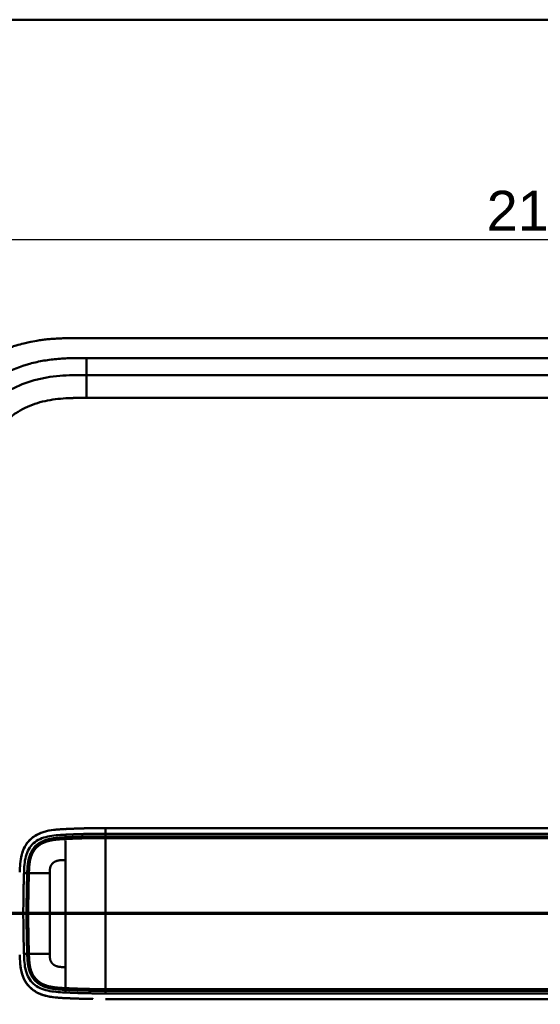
# Model space of a CAD drawing. Header units: millimetres. Extents: x 20 to 833, y 20 to 574.
# Tile 9 of 12: x 116 to 207, y 401 to 574. Entities that reach past the tile are written whole.
import ezdxf

# ---------------------------------------------------------------- set-up
doc = ezdxf.new("R2010")
doc.units = ezdxf.units.MM
doc.header["$LTSCALE"] = 2
for name, color, linetype, lineweight in [('Bemaßungen(DIN)', 7, 'Continuous', 25), ('Schnittansichtslinien(DIN)', 7, 'Continuous', 70), ('Sichtbare Kanten(DIN)', 7, 'Continuous', 50), ('Sichtbare tangentiale Kanten(DIN)', 7, 'Continuous', 50), ('Skizziergeometrie(DIN)', 7, 'Continuous', 50)]:
    doc.layers.add(name, color=color, linetype=linetype, lineweight=lineweight)
doc.styles.add('STANDARD-DIN~0', font='arial.ttf')
doc.dimstyles.new('CAD-LAN', dxfattribs={"dimscale": 2, "dimtxt": 3.5, "dimasz": 2.5, "dimexe": 3.175, "dimexo": 0, "dimgap": 0.8, "dimtad": 1, "dimrnd": 1e-08, "dimtxsty": 'STANDARD-DIN~0', "dimcen": 0.09, "dimdle": 10, "dimclrd": 250, "dimclre": 250, "dimclrt": 250, "dimadec": 0, "dimazin": 2, "dimtfac": 1, "dimtmove": 0, "dimatfit": 3, "dimfxl": 1, "dimtolj": 1, "dimtzin": 0, "dimlwd": 25, "dimlwe": 25, "dimarcsym": 0})

# ---------------------------------------------------------------- blocks, each defined once
blk = doc.blocks.new('Ränder Standardrahmen')
at = {"layer": 'Skizziergeometrie(DIN)', "flags": 128}
blk.add_lwpolyline([(10, 10), (10, 287), (410, 287), (410, 10), (10, 10)], dxfattribs=at)
blk = doc.blocks.new('*D22')
at = {"layer": 'Bemaßungen(DIN)', "color": 250, "linetype": 'Continuous', "lineweight": 25, "true_color": 0x3f3f3f, "transparency": 16777216}
for p, q in [((98.73, 491.34), (98.73, 541.69)), ((312.73, 491.34), (312.73, 541.69)), ((307.73, 535.34), (103.73, 535.34))]:
    blk.add_line(p, q, dxfattribs=at)
at = {"layer": 'Bemaßungen(DIN)', "color": 250, "linetype": 'Continuous', "true_color": 0x3f3f3f, "transparency": 16777216}
for points in [[(103.73, 536.17), (103.73, 534.51), (98.73, 535.34)], [(307.73, 536.17), (307.73, 534.51), (312.73, 535.34)]]:
    blk.add_solid(points, dxfattribs=at)
at = {"layer": 'Defpoints', "color": 0, "linetype": 'Continuous', "transparency": 16777216}
for p in [(98.73, 535.34), (98.73, 491.34), (312.73, 491.34)]:
    blk.add_point(p, dxfattribs=at)
at = {"layer": 'Bemaßungen(DIN)', "color": 250, "linetype": 'Continuous', "lineweight": 25, "true_color": 0x3f3f3f, "transparency": 16777216, "insert": (197.95, 543.97), "char_height": 7, "attachment_point": 1, "style": 'STANDARD-DIN~0'}
blk.add_mtext('\\A1;214', dxfattribs=at)
blk = doc.blocks.new('2DTransSchnitt0')
at = {"layer": 'Schnittansichtslinien(DIN)', "linetype": 'Continuous'}
blk.add_line((167.738, 208.56), (34.74, 208.56), dxfattribs=at)

msp = doc.modelspace()

# ---------------------------------------------------------------- linework, layer by layer
at = {"layer": 'Sichtbare Kanten(DIN)'}
for p, q in [((285.691, 518.123), (126.768, 518.123)), ((272.691, 511.623), (127.768, 511.623)), ((257.944, 432.119), (131.093, 432.119)), ((117.256, 420.123), (117.256, 420.123)), ((121.306, 420.123), (121.307, 420.123)), ((117.256, 414.123), (117.256, 414.123)), ((121.307, 414.123), (121.306, 414.123)), ((131.093, 402.119), (257.944, 402.119))]:
    msp.add_line(p, q, dxfattribs=at)
for centre, radius, start, end in [((131.23, 417.123), 13.8, 106.81616, 106.8165), ((131.23, 417.123), 13.8, 79.06815, 79.07275), ((131.23, 417.123), 14, 75.42748, 75.43284), ((131.229, 417.123), 11.7, 148.01351, 148.01403), ((131.23, 417.123), 11.6, 148.81305, 148.81381), ((131.23, 417.123), 11.5, 149.64582, 149.64689), ((131.23, 417.123), 11.5, 210.35256, 210.35418), ((131.23, 417.123), 11.6, 211.18578, 211.18695), ((131.23, 417.123), 11.7, 211.98569, 211.98649), ((131.23, 417.123), 13.8, 253.28693, 253.28729), ((131.23, 417.123), 13.8, 280.78374, 280.78832), ((131.23, 417.123), 14, 284.46083, 284.46616)]:
    msp.add_arc(centre, radius, start, end, dxfattribs=at)
for points, degree, knots in [([(126.768, 518.123), (126.171, 518.123), (125.12, 518.122), (123.909, 518.097), (122.996, 518.062), (122.386, 518.029), (121.623, 517.975), (121.013, 517.92), (120.249, 517.837), (119.639, 517.757), (118.724, 517.616), (117.813, 517.446), (116.606, 517.168), (115.71, 516.92), (114.822, 516.639), (114.235, 516.436), (113.364, 516.105), (112.505, 515.742), (111.244, 515.137), (110.154, 514.534), (108.84, 513.7), (107.828, 512.973), (106.621, 511.989), (105.703, 511.144), (104.623, 510.021), (103.815, 509.07), (102.88, 507.821), (102.196, 506.775), (101.502, 505.553), (101.084, 504.714), (100.702, 503.859), (100.465, 503.281), (100.192, 502.551), (99.992, 501.959), (99.765, 501.214), (99.603, 500.613), (99.385, 499.706), (99.202, 498.792), (99.014, 497.567), (98.913, 496.647), (98.837, 495.729), (98.799, 495.117), (98.765, 494.354), (98.748, 493.746), (98.735, 492.989), (98.73, 492.236), (98.73, 491.637), (98.73, 491.338)], 3, [0.00000945, 0.00000945, 0.00000945, 0.00000945, 0.04167564, 0.07292528, 0.08334182, 0.10417491, 0.11459146, 0.13542455, 0.1458411, 0.16667419, 0.17709074, 0.20834038, 0.22917347, 0.26042311, 0.27083965, 0.29167275, 0.30208929, 0.33333893, 0.35417202, 0.39583821, 0.4166713, 0.45833749, 0.47917058, 0.52083676, 0.54166985, 0.58333604, 0.60416913, 0.64583532, 0.66666841, 0.69791805, 0.70833459, 0.72916769, 0.73958423, 0.76041733, 0.77083387, 0.79166696, 0.80208351, 0.83333315, 0.85416624, 0.88541588, 0.89583243, 0.91666552, 0.92708206, 0.94791516, 0.9583317, 0.9791648, 0.99999789, 0.99999789, 0.99999789, 0.99999789]), ([(127.768, 511.623), (126.962, 511.623), (125.366, 511.621), (123.029, 511.514), (120.764, 511.238), (117.846, 510.6), (114.412, 509.238), (110.828, 506.695), (107.998, 503.353), (106.439, 500.074), (105.691, 497.246), (105.362, 495.028), (105.231, 492.722), (105.23, 491.138), (105.23, 490.338)], 3, [18.3883596, 18.3883596, 18.3883596, 18.3883596, 18.6318617, 18.875363, 19.1188643, 19.3623656, 19.8493681, 20.3363707, 20.8233732, 21.3103757, 21.553877, 21.7973783, 22.0408796, 22.2843823, 22.2843823, 22.2843823, 22.2843823]), ([(122.305, 431.843), (122.305, 431.843), (122.305, 431.843), (122.307, 431.843), (122.308, 431.843), (122.312, 431.843), (122.314, 431.844), (122.33, 431.845), (122.344, 431.847), (122.648, 431.876), (122.941, 431.898), (124.802, 432.009), (126.375, 432.062), (128.996, 432.116), (130.045, 432.12), (131.093, 432.119)], 3, [0, 0, 0, 0, 0.00009264, 0.00009264, 0.00046302, 0.00046302, 0.00120364, 0.00120364, 0.00534923, 0.00534923, 0.09385067, 0.09385067, 0.56580638, 0.56580638, 0.8802723, 0.8802723, 0.8802723, 0.8802723]), ([(127.389, 432.081), (127.261, 432.078), (126.954, 432.07), (126.466, 432.055), (125.792, 432.031), (125.091, 432.005), (124.539, 431.979), (124.173, 431.963), (123.983, 431.954), (123.964, 431.953)], 5, [0.37850292, 0.37850292, 0.37850292, 0.37850292, 0.37850292, 0.37850292, 0.44282401, 0.53138881, 0.61995362, 0.70851842, 0.71828181, 0.71828181, 0.71828181, 0.71828181, 0.71828181, 0.71828181]), ([(123.146, 431.91), (122.064, 431.842), (120.977, 431.719), (119.302, 431.128), (118.693, 430.804), (117.639, 429.928), (117.223, 429.41), (116.533, 428.114), (116.335, 427.379), (116.131, 426.149), (116.086, 425.607), (116.058, 425.062)], 3, [-1.1255121, -1.1255121, -1.1255121, -1.1255121, -0.8348812, -0.8348812, -0.6468758, -0.6468758, -0.4644401, -0.4644401, -0.2506566, -0.2506566, -0.0864851, -0.0864851, -0.0864851, -0.0864851]), ([(116.543, 427.978), (116.543, 427.978), (116.543, 427.979), (116.543, 427.979), (116.543, 427.979), (116.543, 427.979), (116.543, 427.979), (116.544, 427.98), (116.544, 427.981), (116.545, 427.984), (116.546, 427.986), (116.548, 427.994), (116.551, 428), (116.559, 428.024), (116.566, 428.043), (116.593, 428.116), (116.614, 428.171), (116.656, 428.279), (116.678, 428.332), (116.712, 428.411), (116.724, 428.438), (116.742, 428.477), (116.748, 428.49), (116.757, 428.51), (116.76, 428.516), (116.764, 428.526), (116.766, 428.53), (116.768, 428.535), (116.769, 428.536), (116.77, 428.539), (116.77, 428.54), (116.771, 428.541), (116.771, 428.541), (116.771, 428.542), (116.771, 428.542), (116.771, 428.542), (116.772, 428.542), (116.772, 428.543), (116.772, 428.543), (116.772, 428.543), (116.772, 428.543), (116.772, 428.543)], 3, [0, 0, 0, 0, 0.000029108, 0.000029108, 0.000069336, 0.000069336, 0.000142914, 0.000142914, 0.000363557, 0.000363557, 0.001025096, 0.001025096, 0.003009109, 0.003009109, 0.008960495, 0.008960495, 0.026815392, 0.026815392, 0.044302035, 0.044302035, 0.053052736, 0.053052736, 0.057429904, 0.057429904, 0.059619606, 0.059619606, 0.060715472, 0.060715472, 0.061264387, 0.061264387, 0.061539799, 0.061539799, 0.061678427, 0.061678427, 0.061748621, 0.061748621, 0.061784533, 0.061784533, 0.061803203, 0.061803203, 0.061823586, 0.061823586, 0.061823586, 0.061823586]), ([(123.134, 402.33), (121.939, 402.405), (120.728, 402.55), (118.99, 403.27), (118.417, 403.622), (117.434, 404.547), (117.055, 405.085), (116.476, 406.328), (116.301, 407.004), (116.172, 407.858), (116.152, 408.016), (116.135, 408.174)], 3, [0.0824985, 0.0824985, 0.0824985, 0.0824985, 0.4375462, 0.4375462, 0.6395491, 0.6395491, 0.838061, 0.838061, 1.045951, 1.045951, 1.0928074, 1.0928074, 1.0928074, 1.0928074]), ([(116.768, 405.704), (116.768, 405.704), (116.768, 405.704), (116.768, 405.704), (116.768, 405.704), (116.768, 405.705), (116.768, 405.705), (116.767, 405.707), (116.766, 405.708), (116.764, 405.712), (116.763, 405.715), (116.757, 405.728), (116.752, 405.738), (116.735, 405.777), (116.722, 405.806), (116.671, 405.924), (116.635, 406.012), (116.588, 406.136), (116.576, 406.169), (116.559, 406.216), (116.554, 406.228), (116.548, 406.246), (116.547, 406.251), (116.544, 406.258), (116.543, 406.261), (116.542, 406.264), (116.541, 406.266), (116.541, 406.267), (116.541, 406.268), (116.54, 406.269), (116.54, 406.269), (116.54, 406.27), (116.54, 406.27), (116.54, 406.27), (116.54, 406.27), (116.54, 406.27), (116.54, 406.27), (116.54, 406.27), (116.54, 406.27), (116.54, 406.27)], 3, [0, 0, 0, 0, 0.000053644, 0.000053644, 0.000093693, 0.000093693, 0.000213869, 0.000213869, 0.000574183, 0.000574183, 0.001654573, 0.001654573, 0.00489501, 0.00489501, 0.014615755, 0.014615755, 0.043784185, 0.043784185, 0.054719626, 0.054719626, 0.058820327, 0.058820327, 0.060417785, 0.060417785, 0.061217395, 0.061217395, 0.061618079, 0.061618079, 0.061819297, 0.061819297, 0.061920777, 0.061920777, 0.06197238, 0.06197238, 0.061999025, 0.061999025, 0.062013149, 0.062013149, 0.062029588, 0.062029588, 0.062029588, 0.062029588]), ([(122.263, 402.4), (122.32, 402.394), (122.377, 402.389), (122.434, 402.384), (122.712, 402.358), (122.99, 402.338), (123.269, 402.322)], 3, [1.11173243, 1.11173243, 1.11173243, 1.11173243, 1.12964673, 1.12964673, 1.12964673, 1.21762011, 1.21762011, 1.21762011, 1.21762011]), ([(123.27, 402.322), (123.27, 402.322), (123.269, 402.322), (123.269, 402.322), (123.269, 402.322), (123.269, 402.322), (123.268, 402.322), (123.267, 402.322), (123.265, 402.322), (123.261, 402.322), (123.258, 402.322), (123.244, 402.323), (123.234, 402.324), (123.193, 402.326), (123.162, 402.328), (123.04, 402.336), (122.948, 402.342), (122.718, 402.359), (122.581, 402.37), (122.393, 402.388), (122.341, 402.392), (122.286, 402.398), (122.281, 402.399), (122.272, 402.399), (122.269, 402.4), (122.265, 402.4), (122.265, 402.4), (122.264, 402.4), (122.264, 402.4), (122.264, 402.4), (122.264, 402.4), (122.264, 402.4), (122.264, 402.4), (122.263, 402.4), (122.263, 402.4), (122.263, 402.4)], 3, [0, 0, 0, 0, 0.00003166, 0.00003166, 0.00007175, 0.00007175, 0.00018596, 0.00018596, 0.00052834, 0.00052834, 0.00155512, 0.00155512, 0.00463506, 0.00463506, 0.01387455, 0.01387455, 0.04159373, 0.04159373, 0.08317483, 0.08317483, 0.09876657, 0.09876657, 0.10022825, 0.10022825, 0.1013247, 0.1013247, 0.10142449, 0.10142449, 0.10147482, 0.10147482, 0.10150042, 0.10150042, 0.10151366, 0.10151366, 0.10152856, 0.10152856, 0.10152856, 0.10152856]), ([(123.964, 402.286), (123.964, 402.286), (123.982, 402.285), (124.173, 402.276), (124.539, 402.26), (125.094, 402.234), (125.848, 402.206), (126.654, 402.177), (127.329, 402.159), (127.82, 402.147), (128.136, 402.141), (128.277, 402.138), (128.331, 402.138)], 5, [0, 0, 0, 0, 0, 0, 0.00002286, 0.00969157, 0.09825636, 0.18682115, 0.27538594, 0.36395073, 0.40823312, 0.43566831, 0.43566831, 0.43566831, 0.43566831, 0.43566831, 0.43566831]), ([(128.862, 402.13), (128.862, 402.13), (128.861, 402.13), (128.861, 402.13), (128.861, 402.13), (128.861, 402.13), (128.861, 402.13), (128.86, 402.13), (128.86, 402.13), (128.854, 402.13), (128.849, 402.13), (128.837, 402.13), (128.83, 402.13), (128.805, 402.13), (128.787, 402.131), (128.672, 402.132), (128.574, 402.134), (128.445, 402.136), (128.412, 402.136), (128.369, 402.137), (128.358, 402.137), (128.344, 402.137), (128.34, 402.137), (128.336, 402.138), (128.334, 402.138), (128.333, 402.138), (128.332, 402.138), (128.332, 402.138), (128.332, 402.138), (128.331, 402.138), (128.331, 402.138), (128.331, 402.138)], 3, [0, 0, 0, 0, 0.000010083, 0.000010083, 0.000030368, 0.000030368, 0.000084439, 0.000084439, 0.00022861, 0.00022861, 0.001766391, 0.001766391, 0.003816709, 0.003816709, 0.009284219, 0.009284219, 0.038444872, 0.038444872, 0.048164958, 0.048164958, 0.051405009, 0.051405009, 0.052485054, 0.052485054, 0.052845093, 0.052845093, 0.052965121, 0.052965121, 0.053005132, 0.053005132, 0.053043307, 0.053043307, 0.053043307, 0.053043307])]:
    msp.add_open_spline(points, degree=degree, knots=knots, dxfattribs=at)
for points in [[(116.772, 428.543), (116.687, 428.359), (116.61, 428.17), (116.543, 427.978)], [(116.54, 406.27), (116.607, 406.078), (116.683, 405.889), (116.769, 405.704)]]:
    msp.add_open_spline(points, degree=3, dxfattribs=at)
at = {"layer": 'Sichtbare tangentiale Kanten(DIN)'}
for p, q in [((127.768, 514.623), (272.691, 514.623)), ((127.768, 511.623), (127.768, 514.623)), ((127.768, 507.623), (127.768, 511.623)), ((272.692, 507.623), (127.768, 507.623)), ((124.076, 430.507), (124.041, 430.966)), ((131.093, 431.13), (131.093, 430.672)), ((117.352, 424.199), (116.784, 424.199)), ((117.352, 410.04), (116.784, 410.04)), ((124.076, 403.732), (124.041, 403.273)), ((131.093, 403.567), (131.093, 403.109))]:
    msp.add_line(p, q, dxfattribs=at)
for centre, major_axis, start_param, end_param in [((124.088, 406.695), (0, 24.076), 0.2581277, 0.6390408), ((124.088, 427.488), (0, -24.021), 5.6792479, 6.0669001)]:
    msp.add_ellipse(centre, major_axis=major_axis, ratio=0.00001, start_param=start_param, end_param=end_param, dxfattribs=at)
for points, degree, knots in [([(102.23, 490.338), (102.23, 491.138), (102.231, 492.785), (102.371, 495.319), (102.745, 497.842), (103.612, 501.132), (105.45, 505.001), (108.783, 508.933), (112.974, 511.904), (116.953, 513.479), (120.27, 514.201), (122.792, 514.508), (125.315, 514.622), (126.962, 514.623), (127.768, 514.623)], 3, [18.388359, 18.388359, 18.388359, 18.388359, 18.6318621, 18.8753634, 19.1188646, 19.3623659, 19.8493685, 20.336371, 20.8233735, 21.3103761, 21.5538774, 21.7973786, 22.0408799, 22.2843826, 22.2843826, 22.2843826, 22.2843826]), ([(127.768, 507.623), (127.604, 507.623), (127.441, 507.623), (127.277, 507.623), (126.834, 507.622), (126.392, 507.621), (125.949, 507.614), (125.797, 507.612), (125.644, 507.609), (125.492, 507.606), (125.416, 507.604), (125.34, 507.602), (125.264, 507.6), (125.187, 507.598), (125.111, 507.596), (125.032, 507.593), (124.722, 507.583), (124.427, 507.57), (124.122, 507.552), (124.115, 507.552), (124.107, 507.552), (124.1, 507.551), (123.482, 507.515), (122.894, 507.463), (122.301, 507.387), (122.292, 507.386), (122.283, 507.385), (122.274, 507.384), (121.673, 507.307), (121.081, 507.206), (120.492, 507.074), (120.486, 507.073), (120.481, 507.072), (120.476, 507.071), (119.876, 506.936), (119.28, 506.77), (118.7, 506.572), (118.697, 506.571), (118.694, 506.57), (118.69, 506.569), (118.104, 506.367), (117.523, 506.129), (116.964, 505.856), (116.405, 505.584), (115.86, 505.273), (115.34, 504.929), (114.82, 504.584), (114.322, 504.204), (113.855, 503.792), (113.385, 503.377), (112.94, 502.925), (112.534, 502.449), (112.13, 501.974), (111.757, 501.466), (111.426, 500.938), (111.096, 500.414), (110.803, 499.86), (110.554, 499.295), (110.307, 498.736), (110.097, 498.153), (109.928, 497.565), (109.927, 497.56), (109.925, 497.556), (109.924, 497.552), (109.758, 496.974), (109.629, 496.387), (109.531, 495.793), (109.53, 495.784), (109.528, 495.775), (109.527, 495.766), (109.43, 495.177), (109.364, 494.588), (109.319, 493.972), (109.318, 493.964), (109.318, 493.957), (109.317, 493.949), (109.295, 493.644), (109.279, 493.35), (109.267, 493.049), (109.254, 492.739), (109.246, 492.43), (109.24, 492.122), (109.229, 491.526), (109.23, 490.931), (109.23, 490.338)], 3, [0, 0, 0, 0, 0.0490671, 0.0490671, 0.0490671, 0.1818725, 0.1818725, 0.1818725, 0.2275822, 0.2275822, 0.2275822, 0.2504376, 0.2504376, 0.2504376, 0.2732931, 0.2732931, 0.2732931, 0.3625526, 0.3625526, 0.3625526, 0.3647147, 0.3647147, 0.3647147, 0.5447737, 0.5447737, 0.5447737, 0.5475879, 0.5475879, 0.5475879, 0.7297386, 0.7297386, 0.7297386, 0.7313885, 0.7313885, 0.7313885, 0.9165146, 0.9165146, 0.9165146, 0.9175992, 0.9175992, 0.9175992, 1.1050076, 1.1050076, 1.1050076, 1.2924792, 1.2924792, 1.2924792, 1.4799717, 1.4799717, 1.4799717, 1.6686885, 1.6686885, 1.6686885, 1.8566662, 1.8566662, 1.8566662, 2.0435313, 2.0435313, 2.0435313, 2.2286199, 2.2286199, 2.2286199, 2.2299464, 2.2299464, 2.2299464, 2.4117448, 2.4117448, 2.4117448, 2.4144628, 2.4144628, 2.4144628, 2.594816, 2.594816, 2.594816, 2.5970115, 2.5970115, 2.5970115, 2.6862568, 2.6862568, 2.6862568, 2.7781066, 2.7781066, 2.7781066, 2.9561096, 2.9561096, 2.9561096, 2.9561096]), ([(122.305, 431.843), (121.839, 431.796), (121.373, 431.73), (120.91, 431.628), (120.403, 431.516), (119.9, 431.36), (119.419, 431.141), (118.939, 430.922), (118.481, 430.64), (118.073, 430.285), (117.664, 429.93), (117.307, 429.501), (117.024, 429.023), (116.932, 428.867), (116.848, 428.707), (116.772, 428.543)], 3, [0.89201073, 0.89201073, 0.89201073, 0.89201073, 1.03883948, 1.03883948, 1.03883948, 1.19916586, 1.19916586, 1.19916586, 1.35949224, 1.35949224, 1.35949224, 1.51981862, 1.51981862, 1.51981862, 1.57193431, 1.57193431, 1.57193431, 1.57193431]), ([(116.784, 424.199), (116.802, 424.718), (116.822, 425.226), (116.868, 425.715), (116.914, 426.206), (116.986, 426.68), (117.106, 427.134), (117.226, 427.588), (117.394, 428.019), (117.62, 428.411), (117.847, 428.803), (118.131, 429.154), (118.466, 429.452), (118.8, 429.751), (119.185, 429.997), (119.605, 430.192), (120.025, 430.388), (120.48, 430.533), (120.952, 430.64), (121.424, 430.746), (121.912, 430.814), (122.411, 430.861), (122.909, 430.909), (123.419, 430.937), (123.946, 430.962), (123.977, 430.963), (124.008, 430.964), (124.039, 430.966)], 3, [0, 0, 0, 0, 0.159971, 0.159971, 0.159971, 0.3202974, 0.3202974, 0.3202974, 0.4806238, 0.4806238, 0.4806238, 0.6409502, 0.6409502, 0.6409502, 0.8012765, 0.8012765, 0.8012765, 0.9616029, 0.9616029, 0.9616029, 1.1219293, 1.1219293, 1.1219293, 1.2822557, 1.2822557, 1.2822557, 1.2916213, 1.2916213, 1.2916213, 1.2916213]), ([(124.076, 430.507), (124.075, 430.507), (123.805, 430.494), (123.267, 430.466), (122.47, 430.415), (121.415, 430.292), (120.098, 429.93), (118.926, 429.237), (118.05, 428.174), (117.571, 426.873), (117.422, 425.806), (117.38, 424.999), (117.36, 424.466), (117.352, 424.199)], 5, [0, 0, 0, 0, 0, 0, 0.0004489, 0.1333037, 0.2661584, 0.3990131, 0.5318678, 0.6647225, 0.7975772, 0.9304319, 1.0644705, 1.0644705, 1.0644705, 1.0644705, 1.0644705, 1.0644705]), ([(124.04, 430.966), (124.04, 430.966), (124.216, 430.974), (124.572, 430.99), (125.115, 431.015), (125.853, 431.043), (126.763, 431.075), (127.651, 431.099), (128.524, 431.116), (129.399, 431.126), (130.087, 431.129), (130.574, 431.13), (130.91, 431.13), (131.093, 431.13)], 5, [0.00008405, 0.00008405, 0.00008405, 0.00008405, 0.00008405, 0.00008405, 0.00030268, 0.08886749, 0.17743229, 0.26599709, 0.35456189, 0.4431267, 0.5316915, 0.6202563, 0.7088211, 0.7088211, 0.7088211, 0.7088211, 0.7088211, 0.7088211]), ([(131.093, 430.672), (130.925, 430.672), (130.583, 430.672), (130.069, 430.671), (129.382, 430.671), (128.521, 430.657), (127.649, 430.643), (126.767, 430.616), (125.872, 430.587), (125.149, 430.556), (124.61, 430.532), (124.253, 430.516), (124.076, 430.507)], 5, [0, 0, 0, 0, 0, 0, 0.08482586, 0.17256087, 0.26029588, 0.3480309, 0.43576591, 0.52350093, 0.61123594, 0.69852104, 0.69852104, 0.69852104, 0.69852104, 0.69852104, 0.69852104]), ([(124.088, 430.211), (124.088, 430.211), (124.266, 430.219), (124.622, 430.236), (125.162, 430.259), (125.883, 430.29), (126.778, 430.319), (127.656, 430.347), (128.527, 430.36), (129.38, 430.374), (130.063, 430.375), (130.574, 430.375), (130.912, 430.375), (131.076, 430.375)], 5, [19.94535764, 19.94535764, 19.94535764, 19.94535764, 19.94535764, 19.94535764, 19.94542406, 20.03315907, 20.12089408, 20.2086291, 20.29636411, 20.38409913, 20.47183414, 20.55956915, 20.64266413, 20.64266413, 20.64266413, 20.64266413, 20.64266413, 20.64266413]), ([(131.084, 430.375), (131.092, 430.375), (134.237, 430.376), (140.573, 430.375), (150.127, 430.376), (162.806, 430.375), (178.656, 430.376), (194.523, 430.376), (210.376, 430.376), (224.643, 430.376), (237.332, 430.376), (246.846, 430.376), (253.187, 430.376), (256.358, 430.376), (257.944, 430.376)], 5, [20.6435054, 20.6435054, 20.6435054, 20.6435054, 20.6435054, 20.6435054, 20.6473042, 22.2329473, 23.8185904, 25.4042335, 26.9898766, 28.5755197, 30.1611628, 31.7468058, 32.5396274, 33.3326459, 33.3326459, 33.3326459, 33.3326459, 33.3326459, 33.3326459]), ([(131.093, 431.13), (136.387, 431.129), (141.662, 431.129), (146.947, 431.129), (166.296, 431.129), (185.644, 431.129), (205.01, 431.129), (218.014, 431.129), (230.98, 431.129), (243.99, 431.129), (248.639, 431.129), (253.299, 431.129), (257.944, 431.129)], 3, [0, 0, 0, 0, 1.5856418, 1.5856418, 1.5856418, 7.3915416, 7.3915416, 7.3915416, 11.2904322, 11.2904322, 11.2904322, 12.683632, 12.683632, 12.683632, 12.683632]), ([(257.943, 430.672), (257.943, 430.672), (256.357, 430.672), (253.186, 430.672), (246.846, 430.672), (237.332, 430.672), (224.642, 430.672), (210.376, 430.672), (194.522, 430.672), (178.656, 430.672), (162.8, 430.672), (150.124, 430.673), (140.57, 430.672), (134.237, 430.673), (131.093, 430.672)], 5, [0, 0, 0, 0, 0, 0, 0.0001149, 0.7929364, 1.585758, 3.1714011, 4.7570442, 6.3426873, 7.9283304, 9.5139735, 11.0996166, 12.6881676, 12.6881676, 12.6881676, 12.6881676, 12.6881676, 12.6881676]), ([(117.646, 424.199), (117.655, 424.463), (117.675, 424.99), (117.716, 425.777), (117.861, 426.802), (118.314, 428.019), (119.125, 429), (120.216, 429.65), (121.474, 429.999), (122.501, 430.12), (123.287, 430.17), (123.82, 430.198), (124.088, 430.211)], 5, [18.8826218, 18.8826218, 18.8826218, 18.8826218, 18.8826218, 18.8826218, 19.0154411, 19.1482958, 19.2811505, 19.4140052, 19.5468599, 19.6797147, 19.8125694, 19.9453572, 19.9453572, 19.9453572, 19.9453572, 19.9453572, 19.9453572]), ([(116.543, 427.978), (116.486, 427.816), (116.436, 427.651), (116.391, 427.485), (116.248, 426.952), (116.167, 426.41), (116.115, 425.872), (116.068, 425.372), (116.047, 424.876), (116.03, 424.384)], 3, [1.63041697, 1.63041697, 1.63041697, 1.63041697, 1.680145, 1.680145, 1.680145, 1.84047137, 1.84047137, 1.84047137, 1.98948416, 1.98948416, 1.98948416, 1.98948416]), ([(116.784, 410.04), (116.784, 410.065), (116.783, 410.092), (116.782, 410.118), (116.773, 410.405), (116.764, 410.694), (116.755, 410.984), (116.746, 411.274), (116.738, 411.566), (116.731, 411.858), (116.717, 412.443), (116.705, 413.03), (116.695, 413.617), (116.649, 416.378), (116.658, 419.108), (116.719, 421.866), (116.723, 422.037), (116.727, 422.209), (116.731, 422.381), (116.738, 422.673), (116.746, 422.964), (116.755, 423.255), (116.764, 423.545), (116.773, 423.834), (116.782, 424.121), (116.783, 424.147), (116.784, 424.173), (116.784, 424.199)], 3, [0, 0, 0, 0, 0.0080362, 0.0080362, 0.0080362, 0.096166, 0.096166, 0.096166, 0.1842959, 0.1842959, 0.1842959, 0.3605556, 0.3605556, 0.3605556, 1.1901476, 1.1901476, 1.1901476, 1.2418542, 1.2418542, 1.2418542, 1.3299841, 1.3299841, 1.3299841, 1.418114, 1.418114, 1.418114, 1.4261482, 1.4261482, 1.4261482, 1.4261482]), ([(117.352, 424.199), (117.352, 424.199), (117.34, 423.846), (117.32, 423.142), (117.287, 422.074), (117.262, 420.662), (117.236, 418.889), (117.232, 417.119), (117.236, 415.35), (117.262, 413.577), (117.287, 412.165), (117.32, 411.097), (117.34, 410.393), (117.352, 410.04)], 5, [0.0000012, 0.0000012, 0.0000012, 0.0000012, 0.0000012, 0.0000012, 0.0000376, 0.1769417, 0.3538457, 0.5307497, 0.7076537, 0.8845577, 1.0614618, 1.2383658, 1.415305, 1.415305, 1.415305, 1.415305, 1.415305, 1.415305]), ([(117.646, 410.04), (117.646, 410.04), (117.646, 410.042), (117.635, 410.396), (117.615, 411.104), (117.581, 412.17), (117.557, 413.583), (117.531, 415.353), (117.527, 417.119), (117.531, 418.886), (117.557, 420.658), (117.581, 422.071), (117.615, 423.138), (117.635, 423.845), (117.646, 424.199)], 5, [17.4648757, 17.4648757, 17.4648757, 17.4648757, 17.4648757, 17.4648757, 17.4649058, 17.4661327, 17.6430367, 17.8199407, 17.9968447, 18.1737487, 18.3506528, 18.5275568, 18.7044608, 18.8826218, 18.8826218, 18.8826218, 18.8826218, 18.8826218, 18.8826218]), ([(116.03, 409.857), (116.047, 409.364), (116.068, 408.867), (116.115, 408.367), (116.167, 407.829), (116.248, 407.287), (116.391, 406.754), (116.435, 406.591), (116.484, 406.43), (116.54, 406.27)], 3, [0.01848073, 0.01848073, 0.01848073, 0.01848073, 0.1676881, 0.1676881, 0.1676881, 0.32801454, 0.32801454, 0.32801454, 0.37673844, 0.37673844, 0.37673844, 0.37673844]), ([(124.041, 403.273), (124.009, 403.274), (123.977, 403.276), (123.946, 403.277), (123.418, 403.303), (122.91, 403.33), (122.411, 403.377), (121.913, 403.425), (121.424, 403.493), (120.952, 403.599), (120.479, 403.706), (120.024, 403.851), (119.605, 404.047), (119.185, 404.242), (118.8, 404.488), (118.466, 404.787), (118.131, 405.085), (117.847, 405.436), (117.62, 405.828), (117.394, 406.22), (117.226, 406.651), (117.106, 407.105), (116.986, 407.558), (116.914, 408.033), (116.868, 408.524), (116.822, 409.013), (116.802, 409.521), (116.784, 410.04)], 3, [36.6222122, 36.6222122, 36.6222122, 36.6222122, 36.6318135, 36.6318135, 36.6318135, 36.79214, 36.79214, 36.79214, 36.9524664, 36.9524664, 36.9524664, 37.1127929, 37.1127929, 37.1127929, 37.2731193, 37.2731193, 37.2731193, 37.4334457, 37.4334457, 37.4334457, 37.5937722, 37.5937722, 37.5937722, 37.7540986, 37.7540986, 37.7540986, 37.9140671, 37.9140671, 37.9140671, 37.9140671]), ([(117.352, 410.04), (117.352, 410.037), (117.361, 409.77), (117.38, 409.237), (117.422, 408.43), (117.572, 407.362), (118.051, 406.063), (118.928, 405), (120.101, 404.308), (121.419, 403.946), (122.474, 403.824), (123.27, 403.773), (123.807, 403.745), (124.076, 403.732)], 5, [18.8815067, 18.8815067, 18.8815067, 18.8815067, 18.8815067, 18.8815067, 18.8826968, 19.0156183, 19.1485397, 19.2814612, 19.4143827, 19.5473042, 19.6802257, 19.8131472, 19.9459825, 19.9459825, 19.9459825, 19.9459825, 19.9459825, 19.9459825]), ([(124.088, 404.028), (123.821, 404.041), (123.288, 404.069), (122.504, 404.119), (121.477, 404.24), (120.219, 404.588), (119.127, 405.238), (118.315, 406.218), (117.862, 407.435), (117.717, 408.461), (117.675, 409.249), (117.655, 409.776), (117.646, 410.04)], 5, [0, 0, 0, 0, 0, 0, 0.1323154, 0.2652369, 0.3981584, 0.5310799, 0.6640014, 0.7969228, 0.9298443, 1.0627357, 1.0627357, 1.0627357, 1.0627357, 1.0627357, 1.0627357]), ([(116.769, 405.704), (116.846, 405.537), (116.931, 405.374), (117.024, 405.216), (117.307, 404.738), (117.664, 404.309), (118.073, 403.954), (118.481, 403.599), (118.939, 403.317), (119.419, 403.098), (119.9, 402.879), (120.403, 402.723), (120.91, 402.611), (121.36, 402.512), (121.812, 402.447), (122.263, 402.4)], 3, [0.43542627, 0.43542627, 0.43542627, 0.43542627, 0.48834098, 0.48834098, 0.48834098, 0.64866741, 0.64866741, 0.64866741, 0.80899385, 0.80899385, 0.80899385, 0.96932029, 0.96932029, 0.96932029, 1.11173243, 1.11173243, 1.11173243, 1.11173243]), ([(131.085, 403.109), (130.805, 403.11), (130.525, 403.109), (130.247, 403.11), (130.101, 403.11), (129.956, 403.11), (129.812, 403.111), (129.667, 403.112), (129.523, 403.113), (129.379, 403.115), (129.234, 403.116), (129.089, 403.117), (128.944, 403.119), (128.799, 403.12), (128.654, 403.122), (128.51, 403.125), (128.365, 403.127), (128.22, 403.129), (128.075, 403.132), (127.93, 403.135), (127.785, 403.138), (127.64, 403.142), (127.348, 403.149), (127.054, 403.157), (126.757, 403.166), (126.459, 403.175), (126.158, 403.185), (125.854, 403.196), (125.55, 403.208), (125.242, 403.22), (124.938, 403.233), (124.634, 403.246), (124.334, 403.259), (124.041, 403.273)], 3, [35.91738638, 35.91738638, 35.91738638, 35.91738638, 36.00219131, 36.00219131, 36.00219131, 36.0464737, 36.0464737, 36.0464737, 36.0907561, 36.0907561, 36.0907561, 36.13503849, 36.13503849, 36.13503849, 36.17932089, 36.17932089, 36.17932089, 36.22360328, 36.22360328, 36.22360328, 36.26788568, 36.26788568, 36.26788568, 36.35645047, 36.35645047, 36.35645047, 36.44501526, 36.44501526, 36.44501526, 36.53358005, 36.53358005, 36.53358005, 36.62221221, 36.62221221, 36.62221221, 36.62221221]), ([(124.076, 403.732), (124.077, 403.732), (124.255, 403.723), (124.612, 403.707), (125.151, 403.683), (125.876, 403.652), (126.77, 403.623), (127.652, 403.596), (128.523, 403.582), (129.38, 403.568), (130.064, 403.567), (130.575, 403.567), (130.913, 403.567), (131.078, 403.567)], 5, [19.94598273, 19.94598273, 19.94598273, 19.94598273, 19.94598273, 19.94598273, 19.94606864, 20.03373866, 20.12140868, 20.2090787, 20.29674872, 20.38441874, 20.47208877, 20.55975879, 20.64297049, 20.64297049, 20.64297049, 20.64297049, 20.64297049, 20.64297049]), ([(131.093, 403.864), (130.925, 403.864), (130.584, 403.864), (130.07, 403.864), (129.384, 403.865), (128.529, 403.879), (127.659, 403.892), (126.781, 403.92), (125.886, 403.949), (125.164, 403.979), (124.624, 404.003), (124.267, 404.02), (124.088, 404.028)], 5, [15.70314896, 15.70314896, 15.70314896, 15.70314896, 15.70314896, 15.70314896, 15.78784381, 15.87551383, 15.96318385, 16.05085387, 16.13852389, 16.22619391, 16.31386394, 16.40213792, 16.40213792, 16.40213792, 16.40213792, 16.40213792, 16.40213792]), ([(131.085, 403.567), (131.092, 403.567), (134.238, 403.566), (140.573, 403.567), (150.128, 403.566), (162.805, 403.567), (178.656, 403.567), (194.523, 403.567), (210.376, 403.567), (224.642, 403.567), (237.333, 403.567), (246.847, 403.567), (253.187, 403.567), (256.358, 403.567), (257.944, 403.567)], 5, [20.6437384, 20.6437384, 20.6437384, 20.6437384, 20.6437384, 20.6437384, 20.6474288, 22.2330696, 23.8187104, 25.4043512, 26.989992, 28.5756328, 30.1612736, 31.7469144, 32.5397348, 33.3329244, 33.3329244, 33.3329244, 33.3329244, 33.3329244, 33.3329244]), ([(257.944, 403.863), (255.301, 403.863), (252.658, 403.863), (247.373, 403.863), (244.731, 403.863), (236.803, 403.863), (231.516, 403.863), (220.944, 403.863), (215.66, 403.863), (205.091, 403.863), (199.806, 403.863), (189.233, 403.863), (183.946, 403.863), (173.374, 403.863), (168.091, 403.863), (157.525, 403.863), (152.239, 403.863), (141.646, 403.863), (136.332, 403.862), (131.093, 403.864)], 3, [3.0147053, 3.0147053, 3.0147053, 3.0147053, 3.8078678, 3.8078678, 4.6006882, 4.6006882, 6.186329, 6.186329, 7.7719698, 7.7719698, 9.3576106, 9.3576106, 10.9432514, 10.9432514, 12.5288922, 12.5288922, 14.114533, 14.114533, 15.703149, 15.703149, 15.703149, 15.703149]), ([(257.944, 403.109), (247.989, 403.109), (238.004, 403.109), (228.058, 403.109), (207.628, 403.109), (187.154, 403.109), (166.716, 403.109), (160.132, 403.109), (153.542, 403.109), (146.945, 403.109), (141.639, 403.109), (136.324, 403.109), (131.093, 403.109)], 3, [23.2299829, 23.2299829, 23.2299829, 23.2299829, 26.2168354, 26.2168354, 26.2168354, 32.3515912, 32.3515912, 32.3515912, 34.3279835, 34.3279835, 34.3279835, 35.9173864, 35.9173864, 35.9173864, 35.9173864])]:
    msp.add_open_spline(points, degree=degree, knots=knots, dxfattribs=at)
for points, degree in [([(131.093, 432.119), (131.093, 432.119), (131.093, 432.119), (131.093, 431.899), (131.093, 431.533), (131.093, 431.13)], 5), ([(131.093, 430.375), (131.091, 428.227), (131.09, 421.348), (131.09, 412.892), (131.091, 406.013), (131.093, 403.864)], 5), ([(121.306, 424.199), (121.308, 424.864), (121.297, 425.44), (121.55, 425.952), (121.971, 426.321), (122.607, 426.525), (123.289, 426.518), (124.088, 426.519)], 7), ([(124.088, 426.519), (124.088, 423.445), (124.088, 419.342), (124.088, 414.897), (124.088, 410.795), (124.088, 407.72)], 5), ([(117.646, 424.199), (118.398, 424.199), (119.132, 424.199), (119.856, 424.199), (120.578, 424.199), (121.306, 424.199)], 5), ([(121.306, 410.04), (121.306, 412.869), (121.305, 415.703), (121.306, 418.536), (121.306, 421.37), (121.306, 424.199)], 5), ([(117.646, 410.04), (118.398, 410.04), (119.132, 410.04), (119.856, 410.04), (120.578, 410.04), (121.306, 410.04)], 5), ([(121.306, 410.04), (121.308, 409.375), (121.298, 408.799), (121.548, 408.288), (121.972, 407.917), (122.607, 407.714), (123.289, 407.721), (124.088, 407.72)], 7), ([(123.269, 402.322), (123.499, 402.308), (123.73, 402.297), (123.964, 402.286)], 3)]:
    msp.add_open_spline(points, degree=degree, dxfattribs=at)

# ---------------------------------------------------------------- block references
at = {"xscale": 2, "yscale": 2, "zscale": 2}
msp.add_blockref('Ränder Standardrahmen', (0, 0), dxfattribs=at)
at = {"layer": 'Schnittansichtslinien(DIN)', "xscale": 2, "yscale": 2, "zscale": 2}
msp.add_blockref('2DTransSchnitt0', (0, 0), dxfattribs=at)

# ---------------------------------------------------------------- dimensions: what is measured, and where the dimension line sits
at = {"layer": 'Bemaßungen(DIN)', "color": 250, "linetype": 'Continuous', "lineweight": 25, "true_color": 0x3f3f3f}
dim = msp.add_linear_dim(base=(98.73, 535.338), p1=(312.73, 491.338), p2=(98.73, 491.338), angle=180, dimstyle='CAD-LAN', override={"dimgap": 0.8, "dimdec": 2, "dimtol": 0, "dimlim": 0, "dimtp": 0, "dimtm": 0, "dimtdec": 2, "dimtofl": 0, "dimatfit": 1}, dxfattribs=at)
dim.commit()
dim.dimension.update_dxf_attribs({"geometry": '*D22', "text_midpoint": (205.73, 535.338), "dimtype": 160})

doc.saveas('drawing.dxf')
